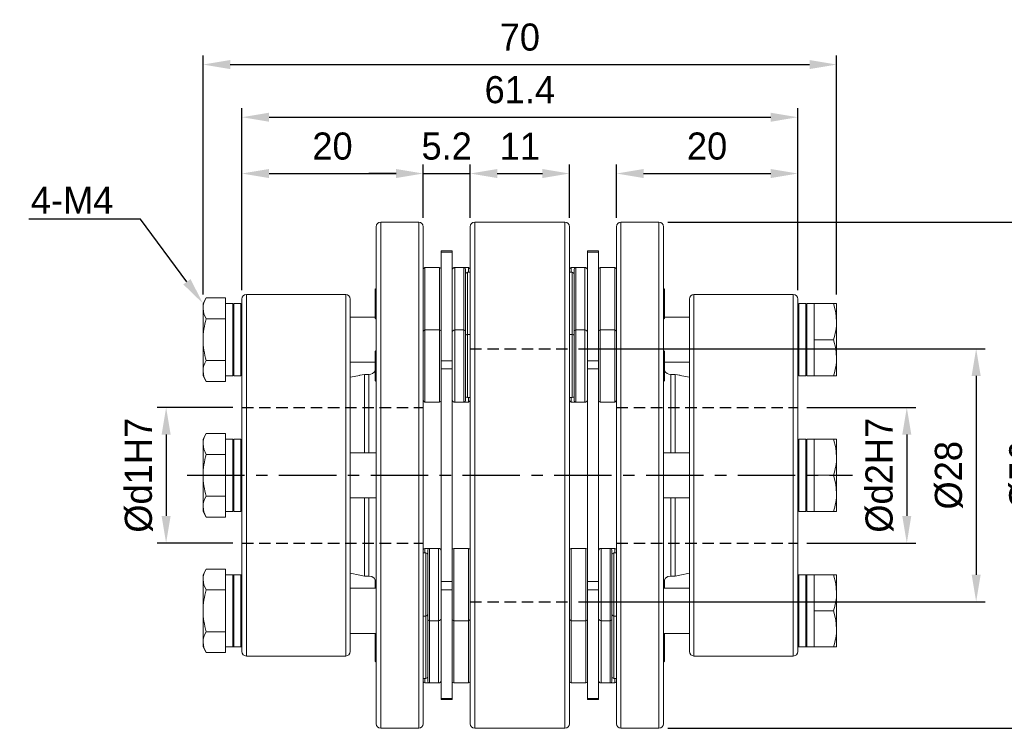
# Model space of a CAD drawing. Header units: millimetres. Extents: x 5 to 415, y 5 to 292.
# Tile 3 of 6: x 156 to 265, y 115 to 193. Entities that reach past the tile are written whole.
import ezdxf
from ezdxf import colors
from ezdxf.entities.mleader import LeaderData, LeaderLine
from ezdxf.math import Vec2, Vec3

# ---------------------------------------------------------------- set-up
doc = ezdxf.new("R2010")
doc.units = ezdxf.units.MM
doc.header["$PDSIZE"] = -1
doc.linetypes.add('CENTER', pattern=[10.16, 6.35, -1.27, 1.27, -1.27])
doc.linetypes.add('HIDDEN', pattern=[1.905, 1.27, -0.635])
doc.dimstyles.new('ISO-25', dxfattribs={"dimtxt": 2.5, "dimasz": 2.5, "dimexe": 1.25, "dimexo": 0.625, "dimtad": 1, "dimtxsty": 'Standard', "dimcen": 2.5, "dimadec": 0, "dimazin": 0, "dimtfac": 1, "dimtmove": 0, "dimatfit": 3, "dimfxl": 0, "dimarcsym": 0})

# ---------------------------------------------------------------- blocks, each defined once
blk = doc.blocks.new('*D4')
at = {"color": 1, "lineweight": -2}
for p, q in [((180.2, 163.51), (180.2, 177.4)), ((200.27, 171.51), (200.27, 177.4)), ((183.2, 176.4), (197.27, 176.4))]:
    blk.add_line(p, q, dxfattribs=at)
at = {"color": 1}
for points in [[(183.2, 176.9), (183.2, 175.9), (180.2, 176.4)], [(197.27, 176.9), (197.27, 175.9), (200.27, 176.4)]]:
    blk.add_solid(points, dxfattribs=at)
at = {"layer": 'Defpoints', "color": 0}
for p in [(200.27, 176.4), (200.27, 170.51), (180.2, 162.51)]:
    blk.add_point(p, dxfattribs=at)
at = {"color": 0, "insert": (190.23, 179.42), "char_height": 3, "attachment_point": 5}
blk.add_mtext('20', dxfattribs=at)
blk = doc.blocks.new('*D5')
at = {"color": 1, "lineweight": -2}
for p, q in [((221.67, 171.51), (221.67, 177.4)), ((241.74, 163.51), (241.74, 177.4)), ((224.67, 176.4), (238.74, 176.4))]:
    blk.add_line(p, q, dxfattribs=at)
at = {"color": 1}
for points in [[(224.67, 176.9), (224.67, 175.9), (221.67, 176.4)], [(238.74, 176.9), (238.74, 175.9), (241.74, 176.4)]]:
    blk.add_solid(points, dxfattribs=at)
at = {"layer": 'Defpoints', "color": 0}
for p in [(241.74, 176.4), (221.67, 170.51), (241.74, 162.51)]:
    blk.add_point(p, dxfattribs=at)
at = {"color": 0, "insert": (231.7, 179.42), "char_height": 3, "attachment_point": 5}
blk.add_mtext('20', dxfattribs=at)
blk = doc.blocks.new('*D6')
at = {"color": 1, "lineweight": -2}
for p, q in [((205.47, 171.51), (205.47, 177.4)), ((216.47, 171.51), (216.47, 177.4)), ((208.47, 176.4), (213.47, 176.4))]:
    blk.add_line(p, q, dxfattribs=at)
at = {"color": 1}
for points in [[(208.47, 176.9), (208.47, 175.9), (205.47, 176.4)], [(213.47, 176.9), (213.47, 175.9), (216.47, 176.4)]]:
    blk.add_solid(points, dxfattribs=at)
at = {"layer": 'Defpoints', "color": 0}
for p in [(216.47, 176.4), (205.47, 170.51), (216.47, 170.51)]:
    blk.add_point(p, dxfattribs=at)
at = {"color": 0, "insert": (210.97, 179.42), "char_height": 3, "attachment_point": 5}
blk.add_mtext('11', dxfattribs=at)
blk = doc.blocks.new('*D8')
at = {"color": 1, "lineweight": -2}
for p, q in [((200.27, 171.51), (200.27, 177.4)), ((205.47, 171.51), (205.47, 177.4)), ((197.27, 176.4), (194.27, 176.4)), ((200.27, 176.4), (205.47, 176.4)), ((208.47, 176.4), (211.47, 176.4))]:
    blk.add_line(p, q, dxfattribs=at)
at = {"color": 1}
for points in [[(197.27, 176.9), (197.27, 175.9), (200.27, 176.4)], [(208.47, 176.9), (208.47, 175.9), (205.47, 176.4)]]:
    blk.add_solid(points, dxfattribs=at)
at = {"layer": 'Defpoints', "color": 0}
for p in [(205.47, 176.4), (200.27, 170.51), (205.47, 170.51)]:
    blk.add_point(p, dxfattribs=at)
at = {"color": 0, "insert": (202.87, 179.42), "char_height": 3, "attachment_point": 5}
blk.add_mtext('5.2', dxfattribs=at)
blk = doc.blocks.new('*D9')
at = {"color": 1, "lineweight": -2}
for p, q in [((180.2, 163.51), (180.2, 183.63)), ((241.74, 163.51), (241.74, 183.63)), ((183.2, 182.63), (238.74, 182.63))]:
    blk.add_line(p, q, dxfattribs=at)
at = {"color": 1}
for points in [[(183.2, 183.13), (183.2, 182.13), (180.2, 182.63)], [(238.74, 183.13), (238.74, 182.13), (241.74, 182.63)]]:
    blk.add_solid(points, dxfattribs=at)
at = {"layer": 'Defpoints', "color": 0}
for p in [(241.74, 182.63), (180.2, 162.51), (241.74, 162.51)]:
    blk.add_point(p, dxfattribs=at)
at = {"color": 0, "insert": (210.97, 185.66), "char_height": 3, "attachment_point": 5}
blk.add_mtext('61.4', dxfattribs=at)
blk = doc.blocks.new('*D10')
at = {"color": 1, "lineweight": -2}
for p, q in [((175.9, 163.01), (175.9, 189.46)), ((246.04, 163.01), (246.04, 189.46)), ((178.9, 188.46), (243.04, 188.46))]:
    blk.add_line(p, q, dxfattribs=at)
at = {"color": 1}
for points in [[(178.9, 188.96), (178.9, 187.96), (175.9, 188.46)], [(243.04, 188.96), (243.04, 187.96), (246.04, 188.46)]]:
    blk.add_solid(points, dxfattribs=at)
at = {"layer": 'Defpoints', "color": 0}
for p in [(246.04, 188.46), (175.9, 162.01), (246.04, 162.01)]:
    blk.add_point(p, dxfattribs=at)
at = {"color": 0, "insert": (210.97, 191.48), "char_height": 3, "attachment_point": 5}
blk.add_mtext('70', dxfattribs=at)
blk = doc.blocks.new('*D11')
at = {"color": 1, "lineweight": -2}
for p, q in [((179.2, 150.51), (170.81, 150.51)), ((171.81, 147.51), (171.81, 138.51)), ((179.2, 135.51), (170.81, 135.51))]:
    blk.add_line(p, q, dxfattribs=at)
at = {"color": 1}
for points in [[(171.31, 147.51), (172.31, 147.51), (171.81, 150.51)], [(171.31, 138.51), (172.31, 138.51), (171.81, 135.51)]]:
    blk.add_solid(points, dxfattribs=at)
at = {"layer": 'Defpoints', "color": 0}
for p in [(180.2, 150.51), (171.81, 135.51), (180.2, 135.51)]:
    blk.add_point(p, dxfattribs=at)
at = {"color": 0, "insert": (168.79, 143.01), "char_height": 3, "attachment_point": 5, "rotation": 90}
blk.add_mtext('%%cd1H7', dxfattribs=at)
blk = doc.blocks.new('*D12')
at = {"color": 1, "lineweight": -2}
for p, q in [((242.74, 150.51), (254.81, 150.51)), ((253.81, 147.51), (253.81, 138.51)), ((242.74, 135.51), (254.81, 135.51))]:
    blk.add_line(p, q, dxfattribs=at)
at = {"color": 1}
for points in [[(253.31, 147.51), (254.31, 147.51), (253.81, 150.51)], [(253.31, 138.51), (254.31, 138.51), (253.81, 135.51)]]:
    blk.add_solid(points, dxfattribs=at)
at = {"layer": 'Defpoints', "color": 0}
for p in [(241.74, 150.51), (241.74, 135.51), (253.81, 135.51)]:
    blk.add_point(p, dxfattribs=at)
at = {"color": 0, "insert": (250.79, 143.01), "char_height": 3, "attachment_point": 5, "rotation": 90}
blk.add_mtext('%%cd2H7', dxfattribs=at)
blk = doc.blocks.new('*D13')
at = {"color": 1, "lineweight": -2}
for p, q in [((217.47, 157.01), (262.49, 157.01)), ((261.49, 154.01), (261.49, 132.01)), ((217.47, 129.01), (262.49, 129.01))]:
    blk.add_line(p, q, dxfattribs=at)
at = {"color": 1}
for points in [[(260.99, 154.01), (261.99, 154.01), (261.49, 157.01)], [(260.99, 132.01), (261.99, 132.01), (261.49, 129.01)]]:
    blk.add_solid(points, dxfattribs=at)
at = {"layer": 'Defpoints', "color": 0}
for p in [(216.47, 157.01), (216.47, 129.01), (261.49, 129.01)]:
    blk.add_point(p, dxfattribs=at)
at = {"color": 0, "insert": (258.47, 143.01), "char_height": 3, "attachment_point": 5, "rotation": 90}
blk.add_mtext('%%c28', dxfattribs=at)
blk = doc.blocks.new('*D14')
at = {"color": 1, "lineweight": -2}
for p, q in [((227.37, 171.01), (270.73, 171.01)), ((269.73, 168.01), (269.73, 118.01)), ((227.37, 115.01), (270.73, 115.01))]:
    blk.add_line(p, q, dxfattribs=at)
at = {"color": 1}
for points in [[(269.23, 168.01), (270.23, 168.01), (269.73, 171.01)], [(269.23, 118.01), (270.23, 118.01), (269.73, 115.01)]]:
    blk.add_solid(points, dxfattribs=at)
at = {"layer": 'Defpoints', "color": 0}
for p in [(226.37, 171.01), (226.37, 115.01), (269.73, 115.01)]:
    blk.add_point(p, dxfattribs=at)
at = {"color": 0, "insert": (266.7, 143.01), "char_height": 3, "attachment_point": 5, "rotation": 90}
blk.add_mtext('%%c56', dxfattribs=at)

msp = doc.modelspace()

# ---------------------------------------------------------------- linework, layer by layer
at = {"color": 7, "linetype": 'Continuous', "lineweight": 15}
for p, q in [((195.069, 162.455), (195.069, 170.51)), ((199.769, 171.01), (195.569, 171.01)), ((195.569, 171.01), (195.569, 162.809)), ((199.769, 115.01), (199.769, 171.01)), ((200.269, 170.51), (200.269, 115.51)), ((205.469, 162.455), (205.469, 170.51)), ((215.969, 171.01), (205.969, 171.01)), ((205.969, 171.01), (205.969, 162.809)), ((215.969, 162.809), (215.969, 171.01)), ((216.469, 170.51), (216.469, 162.455)), ((221.669, 162.455), (221.669, 170.51)), ((226.369, 171.01), (222.169, 171.01)), ((222.169, 171.01), (222.169, 162.809)), ((226.369, 115.01), (226.369, 171.01)), ((226.869, 170.51), (226.869, 115.51)), ((203.469, 167.832), (202.269, 167.832)), ((202.269, 167.7), (202.269, 167.832)), ((203.469, 167.7), (202.269, 167.7)), ((202.269, 167.7), (202.269, 155.676)), ((203.469, 167.832), (203.469, 167.7)), ((203.469, 167.7), (203.469, 155.676)), ((219.669, 167.832), (218.469, 167.832)), ((218.469, 167.7), (218.469, 167.832)), ((219.669, 167.7), (218.469, 167.7)), ((218.469, 155.676), (218.469, 167.7)), ((219.669, 167.832), (219.669, 167.7)), ((219.669, 155.676), (219.669, 167.7)), ((202.069, 165.986), (200.469, 165.986)), ((200.469, 165.986), (200.469, 159.099)), ((202.069, 159.099), (202.069, 165.986)), ((203.769, 165.986), (203.669, 165.986)), ((203.669, 165.986), (203.669, 165.969)), ((204.769, 165.986), (203.769, 165.986)), ((203.769, 165.986), (203.769, 159.099)), ((205.269, 165.986), (204.769, 165.986)), ((204.769, 159.099), (204.769, 165.986)), ((204.969, 165.786), (204.969, 158.899)), ((205.269, 165.486), (205.269, 165.986)), ((217.169, 165.986), (216.669, 165.986)), ((216.669, 165.986), (216.669, 165.486)), ((216.969, 158.899), (216.969, 165.786)), ((218.169, 165.986), (217.169, 165.986)), ((217.169, 165.986), (217.169, 159.099)), ((218.269, 165.986), (218.169, 165.986)), ((218.169, 159.099), (218.169, 165.986)), ((218.269, 165.969), (218.269, 165.986)), ((221.469, 165.986), (219.869, 165.986)), ((219.869, 165.986), (219.869, 159.099)), ((221.469, 159.099), (221.469, 165.986)), ((205.469, 165.486), (205.169, 165.486)), ((205.169, 165.486), (205.169, 158.599)), ((216.769, 165.486), (216.469, 165.486)), ((216.769, 158.599), (216.769, 165.486)), ((195.069, 163.686), (194.969, 163.586)), ((194.969, 163.586), (194.969, 160.386)), ((226.969, 163.586), (226.869, 163.686)), ((226.969, 161.986), (226.969, 163.586)), ((176.256, 162.628), (175.899, 162.01)), ((178.399, 162.628), (176.256, 162.628)), ((178.399, 162.628), (178.399, 161.474)), ((180.199, 143.01), (180.199, 162.51)), ((191.699, 163.01), (180.699, 163.01)), ((180.699, 163.01), (180.699, 143.01)), ((191.699, 123.01), (191.699, 163.01)), ((192.199, 162.51), (192.199, 123.51)), ((195.069, 115.51), (195.069, 162.455)), ((195.569, 162.809), (195.569, 115.01)), ((205.469, 115.51), (205.469, 162.455)), ((205.969, 162.809), (205.969, 115.01)), ((215.969, 115.01), (215.969, 162.809)), ((216.469, 162.455), (216.469, 115.51)), ((221.669, 115.51), (221.669, 162.455)), ((222.169, 162.809), (222.169, 115.01)), ((229.739, 123.51), (229.739, 162.51)), ((241.239, 163.01), (230.239, 163.01)), ((230.239, 163.01), (230.239, 123.01)), ((241.239, 123.01), (241.239, 163.01)), ((241.739, 162.51), (241.739, 123.51)), ((175.899, 162.01), (175.899, 161.474)), ((175.899, 158.01), (175.899, 161.474)), ((179.199, 162.01), (178.399, 162.01)), ((178.399, 161.474), (178.399, 160.319)), ((179.199, 162.01), (179.199, 154.01)), ((180.099, 162.01), (179.299, 162.01)), ((179.299, 162.01), (179.299, 154.01)), ((180.099, 158.01), (180.099, 162.01)), ((226.969, 160.386), (226.969, 161.986)), ((242.639, 162.01), (241.839, 162.01)), ((241.839, 162.01), (241.839, 154.01)), ((242.639, 154.01), (242.639, 162.01)), ((243.539, 162.01), (242.739, 162.01)), ((242.739, 154.01), (242.739, 162.01)), ((243.539, 160.01), (243.539, 162.01)), ((243.539, 162.01), (245.682, 162.01)), ((246.039, 162.01), (245.682, 162.01)), ((246.039, 160.01), (246.039, 162.01)), ((178.399, 160.319), (176.256, 160.319)), ((178.399, 160.319), (178.399, 158.01)), ((194.969, 160.51), (192.199, 160.51)), ((194.969, 160.386), (195.069, 160.286)), ((226.869, 160.286), (226.969, 160.386)), ((229.739, 160.51), (226.969, 160.51)), ((243.539, 158.01), (243.539, 160.01)), ((246.039, 156.01), (246.039, 160.01)), ((202.069, 159.099), (200.469, 159.099)), ((200.469, 159.099), (200.469, 151.099)), ((202.069, 151.099), (202.069, 159.099)), ((204.769, 159.099), (203.769, 159.099)), ((203.769, 159.099), (203.769, 151.099)), ((204.769, 151.099), (204.769, 159.099)), ((204.969, 158.899), (204.969, 151.299)), ((205.469, 158.599), (205.169, 158.599)), ((205.169, 158.599), (205.169, 151.599)), ((216.769, 158.599), (216.469, 158.599)), ((216.769, 151.599), (216.769, 158.599)), ((216.969, 151.299), (216.969, 158.899)), ((218.169, 159.099), (217.169, 159.099)), ((217.169, 159.099), (217.169, 151.099)), ((218.169, 151.099), (218.169, 159.099)), ((221.469, 159.099), (219.869, 159.099)), ((219.869, 159.099), (219.869, 151.099)), ((221.469, 151.099), (221.469, 159.099)), ((175.899, 158.01), (175.899, 154.546)), ((178.399, 158.01), (178.399, 155.7)), ((180.099, 154.01), (180.099, 158.01)), ((243.539, 156.01), (243.539, 158.01)), ((243.539, 158.01), (245.682, 158.01)), ((195.069, 156.799), (194.969, 156.699)), ((194.969, 156.699), (194.969, 153.499)), ((226.969, 156.699), (226.869, 156.799)), ((226.969, 155.099), (226.969, 156.699)), ((243.539, 154.01), (243.539, 156.01)), ((246.039, 154.01), (246.039, 156.01)), ((178.399, 155.7), (176.256, 155.7)), ((178.399, 155.7), (178.399, 154.546)), ((192.199, 155.51), (194.969, 155.51)), ((202.269, 155.676), (203.469, 155.676)), ((202.269, 154.776), (202.269, 155.676)), ((203.469, 155.676), (203.469, 154.776)), ((218.469, 155.676), (219.669, 155.676)), ((218.469, 154.776), (218.469, 155.676)), ((219.669, 155.676), (219.669, 154.776)), ((226.969, 155.51), (229.739, 155.51)), ((226.969, 153.499), (226.969, 155.099)), ((175.899, 154.546), (175.899, 154.01)), ((175.899, 154.01), (176.256, 153.391)), ((178.399, 154.546), (178.399, 153.391)), ((178.399, 154.01), (179.199, 154.01)), ((179.299, 154.01), (180.099, 154.01)), ((193.269, 154.06), (192.199, 153.861)), ((193.769, 154.164), (193.269, 154.071)), ((193.269, 154.071), (193.269, 154.06)), ((194.269, 154.164), (193.769, 154.164)), ((193.769, 145.51), (193.769, 154.164)), ((194.269, 150.897), (194.269, 154.164)), ((203.469, 154.776), (202.269, 154.776)), ((202.269, 131.244), (202.269, 154.776)), ((203.469, 131.244), (203.469, 154.776)), ((219.669, 154.776), (218.469, 154.776)), ((218.469, 154.776), (218.469, 131.244)), ((219.669, 154.776), (219.669, 131.244)), ((228.169, 154.164), (227.669, 154.164)), ((227.669, 154.164), (227.669, 145.51)), ((228.669, 154.071), (228.169, 154.164)), ((228.169, 154.164), (228.169, 150.897)), ((228.669, 154.06), (228.669, 154.071)), ((229.739, 153.861), (228.669, 154.06)), ((241.839, 154.01), (242.639, 154.01)), ((242.739, 154.01), (243.539, 154.01)), ((243.539, 154.01), (245.682, 154.01)), ((245.682, 154.01), (246.039, 154.01)), ((178.399, 153.391), (176.256, 153.391)), ((194.969, 153.499), (195.069, 153.399)), ((226.869, 153.399), (226.969, 153.499)), ((205.169, 151.599), (205.469, 151.599)), ((205.269, 151.099), (205.269, 151.599)), ((216.469, 151.599), (216.769, 151.599)), ((216.669, 151.599), (216.669, 151.099)), ((194.269, 145.51), (194.269, 150.897)), ((200.469, 151.099), (202.069, 151.099)), ((203.669, 151.116), (203.669, 151.099)), ((203.669, 151.099), (203.769, 151.099)), ((203.769, 151.099), (204.769, 151.099)), ((204.769, 151.099), (205.269, 151.099)), ((216.669, 151.099), (217.169, 151.099)), ((217.169, 151.099), (218.169, 151.099)), ((218.169, 151.099), (218.269, 151.099)), ((218.269, 151.099), (218.269, 151.116)), ((219.869, 151.099), (221.469, 151.099)), ((228.169, 150.897), (228.169, 145.51)), ((176.256, 147.628), (175.899, 147.01)), ((178.399, 147.628), (176.256, 147.628)), ((178.399, 147.628), (178.399, 146.474)), ((175.899, 147.01), (175.899, 146.474)), ((175.899, 143.01), (175.899, 146.474)), ((179.199, 147.01), (178.399, 147.01)), ((178.399, 146.474), (178.399, 145.319)), ((179.199, 147.01), (179.199, 139.01)), ((180.099, 147.01), (179.299, 147.01)), ((179.299, 147.01), (179.299, 139.01)), ((180.099, 143.01), (180.099, 147.01)), ((242.639, 147.01), (241.839, 147.01)), ((241.839, 147.01), (241.839, 139.01)), ((242.639, 139.01), (242.639, 147.01)), ((243.539, 147.01), (242.739, 147.01)), ((242.739, 139.01), (242.739, 147.01)), ((243.539, 145.01), (243.539, 147.01)), ((243.539, 147.01), (245.682, 147.01)), ((246.039, 147.01), (245.682, 147.01)), ((246.039, 145.01), (246.039, 147.01)), ((178.399, 145.319), (176.256, 145.319)), ((178.399, 145.319), (178.399, 143.01)), ((195.069, 145.51), (192.199, 145.51)), ((229.739, 145.51), (226.869, 145.51)), ((243.539, 143.01), (243.539, 145.01)), ((246.039, 141.01), (246.039, 145.01)), ((175.899, 143.01), (175.899, 139.546)), ((178.399, 143.01), (178.399, 140.7)), ((180.099, 139.01), (180.099, 143.01)), ((180.199, 123.51), (180.199, 143.01)), ((180.699, 143.01), (180.699, 123.01)), ((243.539, 141.01), (243.539, 143.01)), ((243.539, 143.01), (245.682, 143.01)), ((178.399, 140.7), (176.256, 140.7)), ((178.399, 140.7), (178.399, 139.546)), ((243.539, 139.01), (243.539, 141.01)), ((246.039, 139.01), (246.039, 141.01)), ((175.899, 139.546), (175.899, 139.01)), ((178.399, 139.546), (178.399, 138.391)), ((192.199, 140.51), (195.069, 140.51)), ((193.769, 131.856), (193.769, 140.51)), ((194.269, 131.856), (194.269, 140.51)), ((226.869, 140.51), (229.739, 140.51)), ((227.669, 140.51), (227.669, 131.856)), ((228.169, 140.51), (228.169, 131.856)), ((175.899, 139.01), (176.256, 138.391)), ((178.399, 139.01), (179.199, 139.01)), ((179.299, 139.01), (180.099, 139.01)), ((241.839, 139.01), (242.639, 139.01)), ((242.739, 139.01), (243.539, 139.01)), ((243.539, 139.01), (245.682, 139.01)), ((245.682, 139.01), (246.039, 139.01)), ((178.399, 138.391), (176.256, 138.391)), ((200.569, 134.42), (200.269, 134.42)), ((200.969, 134.92), (200.469, 134.92)), ((200.469, 134.92), (200.469, 134.42)), ((200.569, 127.42), (200.569, 134.42)), ((200.769, 127.12), (200.769, 134.72)), ((201.969, 134.92), (200.969, 134.92)), ((200.969, 134.92), (200.969, 126.92)), ((202.069, 134.92), (201.969, 134.92)), ((201.969, 126.92), (201.969, 134.92)), ((202.069, 134.903), (202.069, 134.92)), ((205.269, 134.92), (203.669, 134.92)), ((203.669, 134.92), (203.669, 126.92)), ((205.269, 126.92), (205.269, 134.92)), ((218.269, 134.92), (216.669, 134.92)), ((216.669, 134.92), (216.669, 130.92)), ((218.269, 130.92), (218.269, 134.92)), ((219.969, 134.92), (219.869, 134.92)), ((219.869, 134.92), (219.869, 134.903)), ((220.969, 134.92), (219.969, 134.92)), ((219.969, 134.92), (219.969, 127.223)), ((221.469, 134.92), (220.969, 134.92)), ((220.969, 127.223), (220.969, 134.92)), ((221.169, 134.72), (221.169, 127.408)), ((221.669, 134.42), (221.369, 134.42)), ((221.369, 134.42), (221.369, 130.92)), ((221.469, 134.42), (221.469, 134.92)), ((176.256, 132.628), (175.899, 132.01)), ((175.899, 132.01), (175.899, 131.474)), ((178.399, 132.628), (176.256, 132.628)), ((178.399, 132.628), (178.399, 131.474)), ((179.199, 132.01), (178.399, 132.01)), ((179.199, 132.01), (179.199, 124.01)), ((180.099, 132.01), (179.299, 132.01)), ((179.299, 132.01), (179.299, 124.01)), ((180.099, 128.01), (180.099, 132.01)), ((192.199, 132.158), (193.269, 131.96)), ((193.269, 131.96), (193.269, 131.948)), ((193.269, 131.948), (193.769, 131.856)), ((228.169, 131.856), (228.669, 131.948)), ((228.669, 131.96), (229.739, 132.158)), ((228.669, 131.948), (228.669, 131.96)), ((242.639, 132.01), (241.839, 132.01)), ((241.839, 132.01), (241.839, 124.01)), ((242.639, 124.01), (242.639, 132.01)), ((243.539, 132.01), (242.739, 132.01)), ((242.739, 124.01), (242.739, 132.01)), ((243.539, 130.01), (243.539, 132.01)), ((243.539, 132.01), (245.682, 132.01)), ((246.039, 132.01), (245.682, 132.01)), ((246.039, 130.01), (246.039, 132.01)), ((175.899, 128.01), (175.899, 131.474)), ((178.399, 131.474), (178.399, 130.319)), ((193.769, 131.856), (194.269, 131.856)), ((194.969, 131.443), (194.969, 130.51)), ((202.269, 131.244), (203.469, 131.244)), ((202.269, 130.343), (202.269, 131.244)), ((203.469, 131.244), (203.469, 130.343)), ((216.669, 130.92), (216.669, 126.92)), ((218.269, 126.92), (218.269, 130.92)), ((218.469, 131.244), (219.669, 131.244)), ((218.469, 130.343), (218.469, 131.244)), ((219.669, 131.244), (219.669, 130.343)), ((221.369, 130.92), (221.369, 127.42)), ((226.969, 130.92), (226.969, 131.443)), ((226.969, 130.51), (226.969, 130.92)), ((227.669, 131.856), (228.169, 131.856)), ((178.399, 130.319), (176.256, 130.319)), ((178.399, 130.319), (178.399, 128.01)), ((195.069, 130.51), (192.199, 130.51)), ((203.469, 130.343), (202.269, 130.343)), ((202.269, 130.343), (202.269, 118.319)), ((203.469, 130.343), (203.469, 118.319)), ((219.669, 130.343), (218.469, 130.343)), ((218.469, 118.319), (218.469, 130.343)), ((219.669, 118.319), (219.669, 130.343)), ((229.739, 130.51), (226.869, 130.51)), ((243.539, 128.01), (243.539, 130.01)), ((246.039, 126.01), (246.039, 130.01)), ((175.899, 128.01), (175.899, 124.546)), ((178.399, 128.01), (178.399, 125.7)), ((180.099, 124.01), (180.099, 128.01)), ((243.539, 126.01), (243.539, 128.01)), ((243.539, 128.01), (245.682, 128.01)), ((200.269, 127.42), (200.569, 127.42)), ((200.569, 120.533), (200.569, 127.42)), ((200.769, 122.582), (200.769, 127.12)), ((200.969, 126.92), (201.969, 126.92)), ((200.969, 126.92), (200.969, 122.506)), ((201.969, 122.506), (201.969, 126.92)), ((203.669, 126.92), (205.269, 126.92)), ((203.669, 126.92), (203.669, 120.033)), ((205.269, 120.033), (205.269, 126.92)), ((216.669, 126.92), (218.269, 126.92)), ((216.669, 126.92), (216.669, 124.033)), ((218.269, 124.033), (218.269, 126.92)), ((219.969, 127.223), (219.969, 126.92)), ((219.969, 126.92), (220.969, 126.92)), ((219.969, 126.92), (219.969, 124.033)), ((220.969, 126.92), (220.969, 127.223)), ((220.969, 124.033), (220.969, 126.92)), ((221.169, 127.408), (221.169, 127.12)), ((221.169, 127.12), (221.169, 124.033)), ((221.369, 127.42), (221.669, 127.42)), ((221.369, 127.42), (221.369, 124.033)), ((178.399, 125.7), (176.256, 125.7)), ((178.399, 125.7), (178.399, 124.546)), ((192.199, 125.51), (195.069, 125.51)), ((194.969, 125.51), (194.969, 122.433)), ((226.869, 125.51), (229.739, 125.51)), ((226.969, 124.033), (226.969, 125.51)), ((243.539, 124.01), (243.539, 126.01)), ((246.039, 124.01), (246.039, 126.01)), ((175.899, 124.546), (175.899, 124.01)), ((178.399, 124.546), (178.399, 123.391)), ((175.899, 124.01), (176.256, 123.391)), ((178.399, 123.391), (176.256, 123.391)), ((178.399, 124.01), (179.199, 124.01)), ((179.299, 124.01), (180.099, 124.01)), ((216.669, 124.033), (216.669, 120.033)), ((218.269, 120.033), (218.269, 124.033)), ((219.969, 124.033), (219.969, 120.033)), ((220.969, 120.033), (220.969, 124.033)), ((221.169, 124.033), (221.169, 120.233)), ((221.369, 124.033), (221.369, 120.533)), ((226.969, 122.433), (226.969, 124.033)), ((241.839, 124.01), (242.639, 124.01)), ((242.739, 124.01), (243.539, 124.01)), ((243.539, 124.01), (245.682, 124.01)), ((245.682, 124.01), (246.039, 124.01)), ((180.699, 123.01), (191.699, 123.01)), ((194.969, 122.433), (195.069, 122.333)), ((200.769, 120.233), (200.769, 122.582)), ((200.969, 122.506), (200.969, 120.033)), ((201.969, 120.033), (201.969, 122.506)), ((226.869, 122.333), (226.969, 122.433)), ((230.239, 123.01), (241.239, 123.01)), ((200.269, 120.533), (200.569, 120.533)), ((200.469, 120.533), (200.469, 120.033)), ((200.469, 120.033), (200.969, 120.033)), ((200.969, 120.033), (201.969, 120.033)), ((201.969, 120.033), (202.069, 120.033)), ((202.069, 120.033), (202.069, 120.05)), ((203.669, 120.033), (205.269, 120.033)), ((216.669, 120.033), (218.269, 120.033)), ((219.869, 120.05), (219.869, 120.033)), ((219.869, 120.033), (219.969, 120.033)), ((219.969, 120.033), (220.969, 120.033)), ((220.969, 120.033), (221.469, 120.033)), ((221.369, 120.533), (221.669, 120.533)), ((221.469, 120.033), (221.469, 120.533)), ((202.269, 118.319), (203.469, 118.319)), ((202.269, 118.187), (202.269, 118.319)), ((202.269, 118.187), (203.469, 118.187)), ((203.469, 118.319), (203.469, 118.187)), ((218.469, 118.319), (219.669, 118.319)), ((218.469, 118.187), (218.469, 118.319)), ((218.469, 118.187), (219.669, 118.187)), ((219.669, 118.319), (219.669, 118.187)), ((195.569, 115.01), (199.769, 115.01)), ((205.969, 115.01), (215.969, 115.01)), ((222.169, 115.01), (226.369, 115.01))]:
    msp.add_line(p, q, dxfattribs=at)
at = {"color": 5, "linetype": 'HIDDEN'}
for p, q in [((205.469, 157.01), (216.469, 157.01)), ((180.199, 150.51), (200.269, 150.51)), ((221.669, 150.51), (241.739, 150.51)), ((180.199, 135.51), (200.269, 135.51)), ((221.669, 135.51), (241.739, 135.51)), ((205.469, 129.01), (216.469, 129.01))]:
    msp.add_line(p, q, dxfattribs=at)
at = {"color": 1, "linetype": 'CENTER'}
msp.add_line((174.145, 143.01), (247.792, 143.01), dxfattribs=at)
at = {"color": 7, "linetype": 'Continuous', "lineweight": 15, "flags": 128}
for points in [[(176.256, 160.319), (175.997, 160.885), (175.899, 161.474)], [(245.682, 162.01), (245.941, 161.03), (246.039, 160.01)], [(245.682, 158.01), (245.941, 157.03), (246.039, 156.01)], [(176.256, 153.391), (175.997, 153.957), (175.899, 154.546)], [(176.256, 145.319), (175.997, 145.885), (175.899, 146.474)], [(245.682, 147.01), (245.941, 146.03), (246.039, 145.01)], [(245.682, 143.01), (245.941, 142.03), (246.039, 141.01)], [(176.256, 138.391), (175.997, 138.957), (175.899, 139.546)], [(245.682, 132.01), (245.941, 131.03), (246.039, 130.01)], [(176.256, 130.319), (175.997, 130.885), (175.899, 131.474)], [(245.682, 128.01), (245.941, 127.03), (246.039, 126.01)], [(176.256, 123.391), (175.997, 123.957), (175.899, 124.546)]]:
    msp.add_lwpolyline(points, dxfattribs=at)
at = {"color": 7, "linetype": 'Continuous', "lineweight": 15}
for centre, radius, start, end in [((195.569, 170.51), 0.5, 90, 180), ((199.769, 170.51), 0.5, 0, 90), ((205.969, 170.51), 0.5, 90, 180), ((215.969, 170.51), 0.5, 0, 90), ((222.169, 170.51), 0.5, 90, 180), ((226.369, 170.51), 0.5, 0, 90), ((200.469, 165.786), 0.2, 90, 180), ((202.069, 165.786), 0.2, 0, 90), ((203.769, 165.686), 0.3, 90, 180), ((203.669, 165.786), 0.2, 90, 180), ((204.769, 165.786), 0.2, 0, 90), ((205.269, 165.786), 0.2, 0, 90), ((216.669, 165.786), 0.2, 90, 180), ((217.169, 165.786), 0.2, 90, 180), ((218.169, 165.686), 0.3, 0, 90), ((218.269, 165.786), 0.2, 0, 90), ((219.869, 165.786), 0.2, 90, 180), ((221.469, 165.786), 0.2, 0, 90), ((205.169, 165.286), 0.2, 90, 180), ((216.769, 165.286), 0.2, 0, 90), ((178.098, 161.426), 2.199, 146.85828, 178.75738), ((180.699, 162.51), 0.5, 90, 180), ((191.699, 162.51), 0.5, 0, 90), ((230.239, 162.51), 0.5, 90, 180), ((241.239, 162.51), 0.5, 0, 90), ((179.299, 161.91), 0.1, 90, 180), ((180.099, 161.91), 0.1, 0, 90), ((241.839, 161.91), 0.1, 90, 180), ((242.639, 161.91), 0.1, 0, 90), ((184.036, 157.933), 8.138, 162.9507, 179.46131), ((239.976, 160.061), 6.063, 340.22682, 359.51719), ((200.469, 158.899), 0.2, 90, 180), ((202.069, 158.899), 0.2, 0, 90), ((203.769, 158.799), 0.3, 90, 180), ((204.769, 158.899), 0.2, 0, 90), ((205.169, 158.686), 0.2, 180, 225.8621), ((205.169, 158.399), 0.2, 90, 180), ((216.769, 158.399), 0.2, 0, 90), ((216.769, 158.686), 0.2, 314.1379, 0), ((217.169, 158.899), 0.2, 90, 180), ((218.169, 158.799), 0.3, 0, 90), ((219.869, 158.899), 0.2, 90, 180), ((221.469, 158.899), 0.2, 0, 90), ((184.335, 158.132), 8.437, 180.83351, 196.75449), ((239.976, 156.061), 6.063, 340.22681, 359.51719), ((178.098, 154.498), 2.199, 146.85828, 178.75738), ((179.299, 154.11), 0.1, 180, 270), ((180.099, 154.11), 0.1, 270, 0), ((194.269, 154.964), 0.8, 270, 331.04498), ((227.669, 154.964), 0.8, 208.95502, 270), ((241.839, 154.11), 0.1, 180, 270), ((242.639, 154.11), 0.1, 270, 0), ((205.169, 151.799), 0.2, 180, 270), ((216.769, 151.799), 0.2, 270, 0), ((200.469, 151.299), 0.2, 180, 270), ((202.069, 151.299), 0.2, 270, 0), ((203.769, 151.399), 0.3, 180, 270), ((203.669, 151.299), 0.2, 180, 270), ((204.769, 151.299), 0.2, 270, 0), ((205.269, 151.299), 0.2, 270, 0), ((216.669, 151.299), 0.2, 180, 270), ((217.169, 151.299), 0.2, 180, 270), ((218.169, 151.399), 0.3, 270, 0), ((218.269, 151.299), 0.2, 270, 0), ((219.869, 151.299), 0.2, 180, 270), ((221.469, 151.299), 0.2, 270, 0), ((178.098, 146.426), 2.199, 146.85827, 178.7574), ((179.299, 146.91), 0.1, 90, 180), ((180.099, 146.91), 0.1, 0, 90), ((241.839, 146.91), 0.1, 90, 180), ((242.639, 146.91), 0.1, 0, 90), ((184.036, 142.933), 8.138, 162.95069, 179.46131), ((239.976, 145.061), 6.063, 340.2268, 359.5172), ((184.335, 143.132), 8.437, 180.83352, 196.75448), ((178.098, 139.498), 2.199, 146.85827, 178.7574), ((239.976, 141.061), 6.063, 340.22681, 359.51719), ((179.299, 139.11), 0.1, 180, 270), ((180.099, 139.11), 0.1, 270, 0), ((241.839, 139.11), 0.1, 180, 270), ((242.639, 139.11), 0.1, 270, 0), ((200.469, 134.72), 0.2, 90, 180), ((200.569, 134.22), 0.2, 0, 90), ((200.969, 134.72), 0.2, 90, 180), ((201.969, 134.62), 0.3, 0, 90), ((202.069, 134.72), 0.2, 0, 90), ((203.669, 134.72), 0.2, 90, 180), ((205.269, 134.72), 0.2, 0, 90), ((216.669, 134.72), 0.2, 90, 180), ((218.269, 134.72), 0.2, 0, 90), ((219.969, 134.62), 0.3, 90, 180), ((219.869, 134.72), 0.2, 90, 180), ((220.969, 134.72), 0.2, 0, 90), ((221.369, 134.22), 0.2, 90, 180), ((221.469, 134.72), 0.2, 0, 90), ((178.098, 131.426), 2.199, 146.85828, 178.75741), ((179.299, 131.91), 0.1, 90, 180), ((180.099, 131.91), 0.1, 0, 90), ((241.839, 131.91), 0.1, 90, 180), ((242.639, 131.91), 0.1, 0, 90), ((194.269, 131.056), 0.8, 0, 90), ((227.669, 131.056), 0.8, 90, 180), ((184.036, 127.933), 8.138, 162.95068, 179.46131), ((239.976, 130.061), 6.063, 340.22679, 359.5172), ((184.335, 128.132), 8.437, 180.83352, 196.75447), ((200.569, 127.62), 0.2, 270, 0), ((221.369, 127.62), 0.2, 180, 270), ((200.569, 127.333), 0.2, 0, 45.8621), ((200.969, 127.12), 0.2, 180, 270), ((201.969, 127.22), 0.3, 270, 0), ((203.669, 127.12), 0.2, 180, 270), ((205.269, 127.12), 0.2, 270, 0), ((216.669, 127.12), 0.2, 180, 270), ((218.269, 127.12), 0.2, 270, 0), ((219.969, 127.22), 0.3, 180, 270), ((220.969, 127.12), 0.2, 270, 0), ((221.369, 127.333), 0.2, 134.1379, 180), ((178.098, 124.498), 2.199, 146.85828, 178.75738), ((239.976, 126.061), 6.063, 340.2268, 359.51718), ((179.299, 124.11), 0.1, 180, 270), ((180.099, 124.11), 0.1, 270, 0), ((180.699, 123.51), 0.5, 180, 270), ((191.699, 123.51), 0.5, 270, 0), ((230.239, 123.51), 0.5, 180, 270), ((241.239, 123.51), 0.5, 270, 0), ((241.839, 124.11), 0.1, 180, 270), ((242.639, 124.11), 0.1, 270, 0), ((200.469, 120.233), 0.2, 180, 270), ((200.569, 120.733), 0.2, 270, 0), ((200.969, 120.233), 0.2, 180, 270), ((201.969, 120.333), 0.3, 270, 0), ((202.069, 120.233), 0.2, 270, 0), ((203.669, 120.233), 0.2, 180, 270), ((205.269, 120.233), 0.2, 270, 0), ((216.669, 120.233), 0.2, 180, 270), ((218.269, 120.233), 0.2, 270, 0), ((219.969, 120.333), 0.3, 180, 270), ((219.869, 120.233), 0.2, 180, 270), ((220.969, 120.233), 0.2, 270, 0), ((221.369, 120.733), 0.2, 180, 270), ((221.469, 120.233), 0.2, 270, 0), ((195.569, 115.51), 0.5, 180, 270), ((199.769, 115.51), 0.5, 270, 0), ((205.969, 115.51), 0.5, 180, 270), ((215.969, 115.51), 0.5, 270, 0), ((222.169, 115.51), 0.5, 180, 270), ((226.369, 115.51), 0.5, 270, 0)]:
    msp.add_arc(centre, radius, start, end, dxfattribs=at)

# ---------------------------------------------------------------- dimensions: what is measured, and where the dimension line sits
for base, p1, p2, text, override, picture, middle in [((246.039, 188.456), (175.899, 162.01), (246.039, 162.01), '70', {"dimtxt": 3, "dimasz": 3, "dimexe": 1, "dimexo": 1, "dimgap": 1.524, "dimtoh": 1, "dimdsep": 46, "dimclrd": 1, "dimclre": 1, "dimtzin": 0}, '*D10', (210.969, 191.48)), ((241.739, 182.634), (180.199, 162.51), (241.739, 162.51), '61.4', {"dimtxt": 3, "dimasz": 3, "dimexe": 1, "dimexo": 1, "dimgap": 1.524, "dimtoh": 1, "dimdsep": 46, "dimclrd": 1, "dimclre": 1, "dimtzin": 0}, '*D9', (210.969, 185.658)), ((200.269, 176.399), (180.199, 162.51), (200.269, 170.51), '20', {"dimtxt": 3, "dimasz": 3, "dimexe": 1, "dimexo": 1, "dimgap": 1.524, "dimtoh": 1, "dimclrd": 1, "dimclre": 1, "dimtzin": 0}, '*D4', (190.234, 179.423)), ((241.739, 176.399), (221.669, 170.51), (241.739, 162.51), '20', {"dimtxt": 3, "dimasz": 3, "dimexe": 1, "dimexo": 1, "dimgap": 1.524, "dimtoh": 1, "dimclrd": 1, "dimclre": 1, "dimtzin": 0}, '*D5', (231.704, 179.423))]:
    dim = msp.add_linear_dim(base=base, p1=p1, p2=p2, text=text, dimstyle='ISO-25', override=override)
    dim.commit()
    dim.dimension.update_dxf_attribs({"geometry": picture, "text_midpoint": middle})
dim = msp.add_linear_dim(base=(205.469, 176.399), p1=(200.269, 170.51), p2=(205.469, 170.51), dimstyle='ISO-25', override={"dimtxt": 3, "dimasz": 3, "dimexe": 1, "dimexo": 1, "dimgap": 1.524, "dimtoh": 1, "dimdsep": 46, "dimclrd": 1, "dimclre": 1, "dimtzin": 0})
dim.commit()
dim.dimension.update_dxf_attribs({"geometry": '*D8', "text_midpoint": (202.869, 176.399), "dimtype": 160})
dim = msp.add_linear_dim(base=(216.469, 176.399), p1=(205.469, 170.51), p2=(216.469, 170.51), dimstyle='ISO-25', override={"dimtxt": 3, "dimasz": 3, "dimexe": 1, "dimexo": 1, "dimgap": 1.524, "dimtoh": 1, "dimclrd": 1, "dimclre": 1, "dimtzin": 0})
dim.commit()
dim.dimension.update_dxf_attribs({"geometry": '*D6', "text_midpoint": (210.969, 179.423)})
for base, p1, p2, text, picture, middle in [((269.728, 115.01), (226.369, 171.01), (226.369, 115.01), '%%c56', '*D14', (266.704, 143.01)), ((261.492, 129.01), (216.469, 157.01), (216.469, 129.01), '%%c28', '*D13', (258.468, 143.01))]:
    dim = msp.add_linear_dim(base=base, p1=p1, p2=p2, angle=90, text=text, dimstyle='ISO-25', override={"dimtxt": 3, "dimasz": 3, "dimexe": 1, "dimexo": 1, "dimgap": 1.524, "dimtoh": 1, "dimdsep": 46, "dimclrd": 1, "dimclre": 1, "dimtzin": 0})
    dim.commit()
    dim.dimension.update_dxf_attribs({"geometry": picture, "text_midpoint": middle})
for base, p1, p2, text, picture, middle in [((171.812, 135.51), (180.199, 150.51), (180.199, 135.51), '%%cd1H7', '*D11', (171.812, 143.01)), ((253.814, 135.51), (241.739, 150.51), (241.739, 135.51), '%%cd2H7', '*D12', (253.814, 143.01))]:
    dim = msp.add_linear_dim(base=base, p1=p1, p2=p2, angle=90, text=text, dimstyle='ISO-25', override={"dimtxt": 3, "dimasz": 3, "dimexe": 1, "dimexo": 1, "dimgap": 1.524, "dimtoh": 1, "dimdsep": 46, "dimclrd": 1, "dimclre": 1, "dimtzin": 0})
    dim.commit()
    dim.dimension.update_dxf_attribs({"geometry": picture, "text_midpoint": middle, "dimtype": 160})

# ---------------------------------------------------------------- leaders
ml = msp.add_multileader_mtext('Standard')
ml.set_content('4-M4', color=256)
ml.set_leader_properties(color=1)
ml.build(insert=Vec2(0, 0))
ml.multileader.update_dxf_attribs({"text_right_attachment_type": 6, "dogleg_length": 1, "arrow_head_size": 3})
ctx = ml.context
ctx.base_point, ctx.char_height, ctx.arrow_head_size, ctx.plane_origin = Vec3(152.973, 173.153), 3, 3, Vec3(175.899, 162.01)
ctx.right_attachment, ctx.text_align_type = 6, 2
notes = []
notes.append((ctx, [(0, (1, 1, 0), (168.973, 171.353), (-1, 0), 1, [(0, [(175.899, 162.01)], 0, [])])]))
ctx.mtext.insert, ctx.mtext.alignment, ctx.mtext.flow_direction = Vec3(165.973, 174.953), 3, 5
for ctx, leaders in notes:
    for number, flags, end, landing, length, lines in leaders:
        leader = LeaderData()
        leader.index, (leader.has_last_leader_line, leader.has_dogleg_vector, leader.attachment_direction) = number, flags
        leader.last_leader_point, leader.dogleg_vector, leader.dogleg_length = Vec3(end), Vec3(landing), length
        for number, points, colour, breaks in lines:
            line = LeaderLine()
            line.index, line.vertices, line.color, line.breaks = number, Vec3.list(points), colors.encode_raw_color(colour), breaks
            leader.lines.append(line)
        ctx.leaders.append(leader)

doc.saveas('drawing.dxf')
